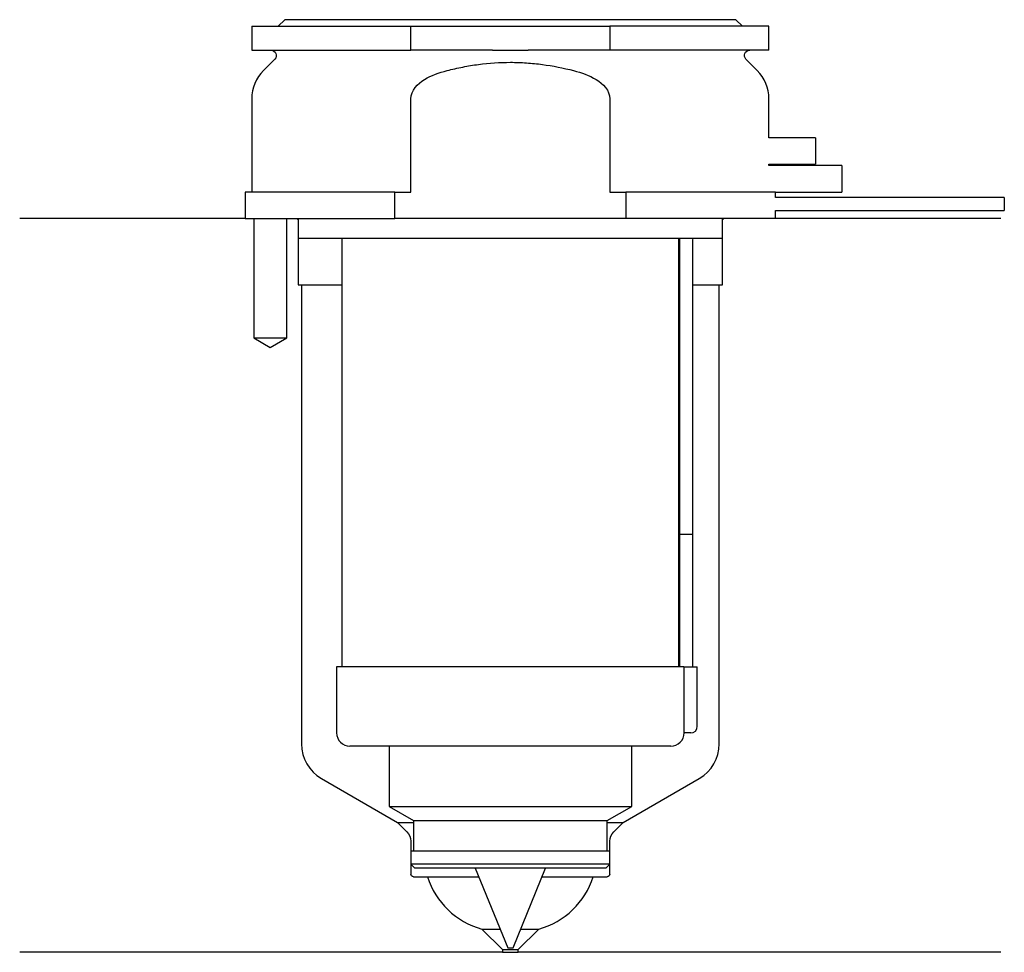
# Model space of a CAD drawing. Header units: inches. Extents: x 20.5 to 94.8, y 214 to 284.3.
import ezdxf

# ---------------------------------------------------------------- set-up
doc = ezdxf.new("R2010")
doc.units = ezdxf.units.IN
for name, color, linetype in [('201', 7, 'Continuous'), ('30', 7, 'Continuous'), ('32', 7, 'Continuous')]:
    doc.layers.add(name, color=color, linetype=linetype)

msp = doc.modelspace()

# ---------------------------------------------------------------- linework, layer by layer
at = {"layer": '201', "color": 113}
for p, q in [((37.525, 269.313), (20.526, 269.313)), ((38.176, 269.313), (38.176, 260.313)), ((40.676, 260.313), (40.676, 269.313)), ((41.426, 269.313), (41.526, 269.213)), ((41.526, 269.213), (41.526, 264.313)), ((73.526, 269.213), (73.626, 269.313)), ((73.526, 264.313), (73.526, 269.213)), ((94.526, 269.313), (77.526, 269.313)), ((41.526, 264.313), (41.776, 264.313)), ((41.776, 264.313), (44.826, 264.313)), ((41.776, 264.313), (41.776, 229.683)), ((70.225, 264.313), (70.275, 264.313)), ((71.275, 264.313), (73.276, 264.313)), ((73.276, 229.683), (73.276, 264.313)), ((73.276, 264.313), (73.526, 264.313)), ((38.176, 260.313), (39.426, 259.591)), ((39.426, 259.591), (40.676, 260.313)), ((43.276, 227.085), (49.021, 223.768)), ((66.031, 223.768), (71.776, 227.085)), ((49.021, 223.768), (49.728, 223.061)), ((49.021, 223.768), (50.221, 223.768)), ((64.83, 223.768), (66.031, 223.768)), ((65.323, 223.061), (66.031, 223.768)), ((50.021, 222.354), (50.021, 219.868)), ((65.031, 219.868), (65.031, 222.354)), ((50.221, 219.668), (51.276, 219.668)), ((51.276, 219.668), (55.143, 219.668)), ((59.908, 219.668), (63.776, 219.668)), ((63.776, 219.668), (64.831, 219.668)), ((55.376, 215.718), (56.926, 214.168)), ((55.376, 215.718), (56.753, 215.718)), ((58.126, 214.168), (59.676, 215.718)), ((58.298, 215.718), (59.676, 215.718)), ((56.926, 213.968), (20.526, 213.968)), ((56.926, 214.168), (58.126, 214.168)), ((56.926, 214.168), (56.926, 213.968)), ((56.926, 213.968), (58.126, 213.968)), ((58.126, 213.968), (58.126, 214.168)), ((94.526, 213.968), (58.126, 213.968))]:
    msp.add_line(p, q, dxfattribs=at)
for centre, radius, start, end in [((44.776, 229.683), 3, 180, 240), ((70.276, 229.683), 3, 300, 360), ((56.99, 221.496), 6, 197.74505, 254.38995), ((58.061, 221.496), 6, 285.61005, 342.25495)]:
    msp.add_arc(centre, radius, start, end, dxfattribs=at)
at = {"layer": '201', "color": 113, "extrusion": (0, 0, -1)}
for centre, radius, start, end in [((-49.021, 222.354), 1, 135, 180), ((-66.031, 222.354), 1, 0, 45), ((-50.221, 219.868), 0.2, -90, 0), ((-64.831, 219.868), 0.2, 180, 270)]:
    msp.add_arc(centre, radius, start, end, dxfattribs=at)
at = {"layer": '30', "color": 113}
for p, q in [((38.026, 283.813), (38.026, 282.013)), ((38.026, 283.813), (50.026, 283.813)), ((40.526, 284.313), (40.026, 283.813)), ((74.526, 284.313), (40.526, 284.313)), ((50.026, 283.813), (65.026, 283.813)), ((50.026, 282.013), (50.026, 283.813)), ((77.026, 283.813), (65.026, 283.813)), ((65.026, 283.813), (65.026, 282.013)), ((75.026, 283.813), (74.526, 284.313)), ((77.026, 282.013), (77.026, 283.813)), ((38.026, 282.013), (50.026, 282.013)), ((56.183, 282.013), (50.026, 282.013)), ((65.026, 282.013), (58.868, 282.013)), ((77.026, 282.013), (65.026, 282.013)), ((39.758, 281.33), (38.904, 280.476)), ((76.147, 280.476), (75.293, 281.33)), ((38.026, 278.355), (38.026, 271.313)), ((50.026, 271.313), (50.026, 278.355)), ((65.026, 278.355), (65.026, 271.313)), ((77.026, 275.413), (77.026, 278.355)), ((77.026, 273.313), (77.026, 273.413)), ((37.526, 271.313), (37.526, 269.313)), ((48.808, 271.313), (37.526, 271.313)), ((48.808, 271.313), (50.026, 271.313)), ((48.808, 269.313), (48.808, 271.313)), ((65.026, 271.313), (66.243, 271.313)), ((77.526, 271.313), (66.243, 271.313)), ((66.243, 271.313), (66.243, 269.313)), ((77.526, 270.913), (77.526, 271.313)), ((94.776, 270.913), (77.526, 270.913)), ((94.776, 270.913), (94.776, 269.913)), ((77.526, 269.313), (77.526, 269.913)), ((77.526, 269.913), (94.776, 269.913)), ((37.526, 269.313), (48.808, 269.313)), ((38.176, 269.313), (38.176, 260.313)), ((40.676, 260.313), (40.676, 269.313)), ((41.526, 269.313), (41.526, 267.813)), ((66.243, 269.313), (48.808, 269.313)), ((77.526, 269.313), (66.243, 269.313)), ((73.526, 267.813), (73.526, 269.313)), ((73.526, 267.813), (41.526, 267.813)), ((44.826, 267.813), (44.826, 235.513)), ((70.226, 235.513), (70.226, 267.813)), ((70.276, 267.413), (70.276, 245.513)), ((71.276, 245.513), (71.276, 267.413)), ((38.176, 260.313), (40.676, 260.313)), ((70.276, 245.513), (71.276, 245.513)), ((70.276, 245.513), (70.276, 235.513)), ((70.276, 245.513), (71.276, 245.513)), ((71.276, 235.513), (71.276, 245.513)), ((44.426, 235.513), (44.426, 230.513)), ((70.599, 235.513), (44.426, 235.513)), ((70.599, 235.513), (70.599, 231.013)), ((70.599, 235.513), (71.626, 235.513)), ((71.626, 231.013), (71.626, 235.513)), ((71.126, 230.513), (70.622, 230.513)), ((69.626, 229.513), (45.426, 229.513)), ((48.376, 229.513), (48.376, 224.978)), ((66.676, 224.978), (66.676, 229.513)), ((48.376, 224.978), (66.676, 224.978)), ((48.376, 224.978), (50.221, 223.913)), ((64.831, 223.913), (66.676, 224.978)), ((50.221, 223.913), (50.221, 221.613)), ((50.221, 223.913), (64.831, 223.913)), ((64.831, 221.613), (64.831, 223.913)), ((50.021, 221.613), (50.021, 220.613)), ((50.021, 221.613), (65.031, 221.613)), ((65.031, 220.613), (65.031, 221.613)), ((65.031, 220.613), (50.021, 220.613)), ((50.021, 220.613), (50.321, 220.313)), ((64.731, 220.313), (65.031, 220.613)), ((64.731, 220.313), (50.321, 220.313)), ((54.879, 220.313), (57.326, 214.313)), ((57.726, 214.313), (60.172, 220.313)), ((57.326, 214.313), (57.726, 214.313))]:
    msp.add_line(p, q, dxfattribs=at)
at = {"layer": '30', "color": 113, "extrusion": (0, 0, -1)}
for centre, radius, start, end in [((-39.476, 281.613), 0.4, 90, 225), ((-75.576, 281.613), 0.4, -45, 90), ((-73.776, 267.413), 2.5, 0, 9.20812)]:
    msp.add_arc(centre, radius, start, end, dxfattribs=at)
at = {"layer": '30', "color": 113}
for centre, radius, start, end in [((41.026, 278.355), 3, 135, 180), ((74.026, 278.355), 3, 0, 45), ((73.776, 267.413), 3.5, 173.43703, 180), ((71.126, 231.013), 0.5, -90, 0), ((45.426, 230.513), 1, 180, 270), ((69.626, 230.513), 1, -90, 0)]:
    msp.add_arc(centre, radius, start, end, dxfattribs=at)
for points, knots in [([(56.183, 282.013), (56.63, 282.013), (57.076, 282.01), (57.635, 282.01), (57.747, 282.01), (57.971, 282.01), (58.083, 282.011), (58.42, 282.012), (58.644, 282.013), (58.868, 282.013)], [0, 0, 0, 0, 0.5, 0.5, 0.625, 0.625, 0.75, 0.75, 1, 1, 1, 1]), ([(52.755, 280.476), (52.951, 280.526), (53.148, 280.574), (53.542, 280.663), (53.739, 280.704), (54.332, 280.82), (54.728, 280.885), (55.921, 281.043), (56.721, 281.097), (57.728, 281.097), (57.929, 281.094), (58.333, 281.08), (58.536, 281.07), (59.141, 281.029), (59.542, 280.989), (60.735, 280.83), (61.52, 280.675), (62.296, 280.476)], [0, 0, 0, 0, 0.0625, 0.0625, 0.125, 0.125, 0.25, 0.25, 0.5, 0.5, 0.5625, 0.5625, 0.625, 0.625, 0.75, 0.75, 1, 1, 1, 1]), ([(50.026, 278.355), (50.026, 278.972), (50.527, 279.477), (51.577, 280.123), (52.16, 280.324), (52.755, 280.476)], [0, 0, 0, 0, 0.5, 0.5, 1, 1, 1, 1]), ([(62.296, 280.476), (62.892, 280.323), (63.476, 280.122), (64.526, 279.476), (65.026, 278.97), (65.026, 278.355)], [0, 0, 0, 0, 0.5, 0.5, 1, 1, 1, 1]), ([(70.599, 231.013), (70.599, 230.958), (70.6, 230.902), (70.602, 230.797), (70.604, 230.747), (70.607, 230.661), (70.61, 230.623), (70.614, 230.563), (70.616, 230.541), (70.618, 230.528), (70.619, 230.518), (70.621, 230.513)], [0, 0, 0, 0, 0.208202, 0.208202, 0.416635, 0.416635, 0.625338, 0.625338, 0.835614, 0.835614, 1, 1, 1, 1])]:
    msp.add_open_spline(points, degree=3, knots=knots, dxfattribs=at)
at = {"layer": '32', "color": 113}
for p, q in [((80.526, 275.413), (77.025, 275.413)), ((80.526, 275.413), (80.526, 273.413)), ((77.025, 273.413), (80.526, 273.413)), ((82.526, 273.313), (77.025, 273.313)), ((82.526, 273.313), (82.526, 271.313)), ((77.525, 271.313), (82.526, 271.313))]:
    msp.add_line(p, q, dxfattribs=at)

doc.saveas('drawing.dxf')
